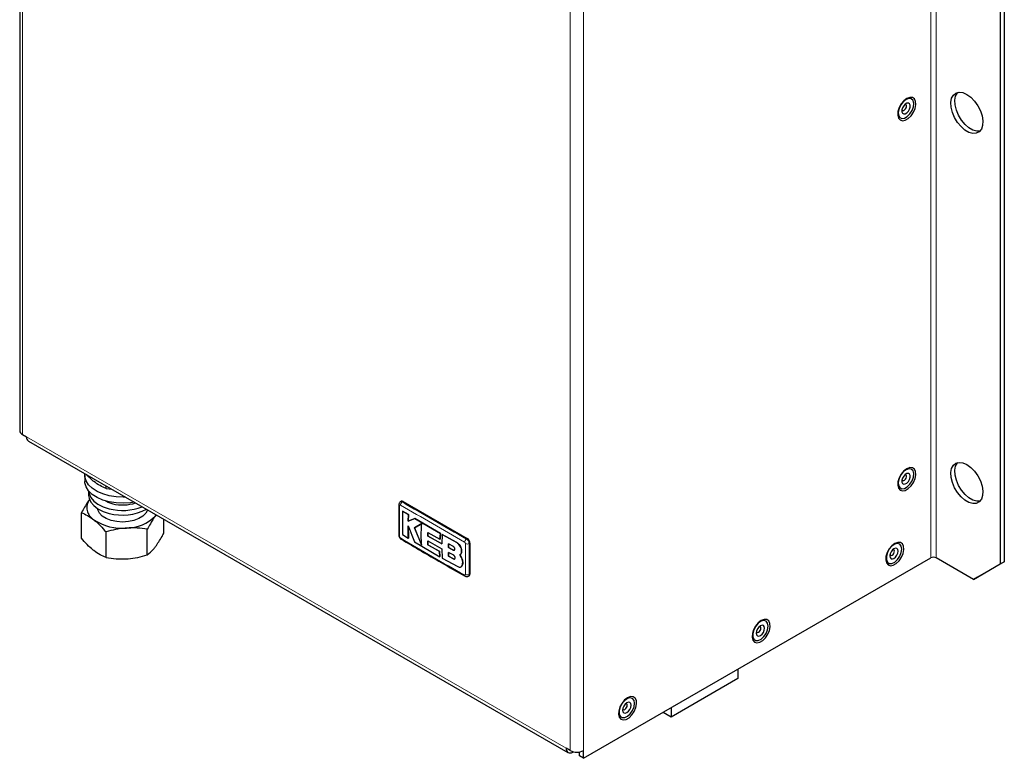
# Model space of a CAD drawing. Header units: millimetres. Extents: x 5 to 418, y 2 to 292.
# Tile 5 of 8: x 255 to 324, y 87 to 140. Entities that reach past the tile are written whole.
import ezdxf

# ---------------------------------------------------------------- set-up
doc = ezdxf.new("R2010")
doc.units = ezdxf.units.MM

msp = doc.modelspace()

# ---------------------------------------------------------------- linework, layer by layer
at = {"color": 7, "linetype": 'Continuous', "lineweight": 25}
for p, q in [((254.5583, 174.7506), (254.5583, 110.516)), ((323.7672, 162.0688), (323.7672, 101.1004)), ((324.0501, 162.2321), (324.0501, 101.2637)), ((254.7536, 110.2439), (255.0459, 110.0752)), ((254.7536, 110.2438), (254.7536, 110.2439)), ((255.184, 109.77), (293.2546, 87.7922)), ((259.158, 107.3588), (259.158, 106.9233)), ((260.654, 106.4314), (260.654, 106.6122)), ((260.654, 106.4314), (261.0522, 106.3823)), ((259.4247, 106.2522), (259.4247, 105.9434)), ((281.4903, 105.5237), (281.4318, 105.4899)), ((281.6237, 105.5105), (286.1492, 102.898)), ((258.9177, 102.913), (258.9177, 104.721)), ((264.1463, 104.5089), (264.1902, 104.5708)), ((264.1993, 104.5655), (264.1463, 104.5089)), ((264.7316, 103.29), (264.7316, 104.2582)), ((281.5869, 104.8338), (281.5907, 104.836)), ((281.9888, 104.5869), (281.5869, 104.8338)), ((281.5907, 104.836), (281.9925, 104.5891)), ((281.9722, 104.113), (281.9888, 104.5869)), ((282.4486, 104.3075), (281.9722, 104.113)), ((281.9925, 104.5891), (281.976, 104.1152)), ((281.976, 104.1152), (282.4524, 104.3097)), ((281.9888, 104.5869), (281.9925, 104.5891)), ((282.4486, 104.3075), (282.4524, 104.3097)), ((284.248, 103.2568), (282.4486, 104.3075)), ((282.4524, 104.3097), (284.2518, 103.259)), ((263.5609, 101.7425), (263.5609, 103.5504)), ((281.9676, 103.7837), (282.4311, 102.6578)), ((281.9871, 102.9285), (281.9676, 103.7837)), ((281.9714, 103.7858), (281.9908, 102.9307)), ((281.9722, 104.113), (281.976, 104.1152)), ((282.93, 103.9625), (282.4193, 103.6512)), ((282.4193, 103.6512), (282.423, 103.6533)), ((282.4193, 103.6512), (282.9252, 102.4333)), ((282.423, 103.6533), (282.9337, 103.9646)), ((282.929, 102.4355), (282.423, 103.6533)), ((260.654, 101.554), (260.654, 103.3619)), ((281.5862, 103.1756), (281.9871, 102.9285)), ((281.9871, 102.9285), (281.9908, 102.9307)), ((283.3593, 103.0756), (283.3695, 103.3327)), ((283.3593, 103.0756), (283.3631, 103.0778)), ((284.3443, 102.5166), (283.3593, 103.0756)), ((283.3733, 103.3348), (283.3631, 103.0778)), ((283.3631, 103.0778), (284.3481, 102.5188)), ((283.3695, 103.3327), (284.2198, 102.8472)), ((284.2198, 102.8472), (284.248, 103.2568)), ((284.2198, 102.8472), (284.2236, 102.8494)), ((284.2518, 103.259), (284.2236, 102.8494)), ((284.248, 103.2568), (284.2518, 103.259)), ((284.3807, 103.1821), (284.3443, 102.5166)), ((284.3807, 103.1821), (284.3845, 103.1843)), ((285.4004, 102.6191), (284.3807, 103.1821)), ((284.3845, 103.1843), (285.4042, 102.6213)), ((282.4311, 102.6578), (284.2109, 101.6168)), ((283.3583, 102.7319), (284.3432, 102.1731)), ((283.3681, 102.4599), (283.3583, 102.7319)), ((283.3621, 102.7341), (283.3719, 102.4621)), ((283.3681, 102.4599), (283.3719, 102.4621)), ((284.1837, 101.9939), (283.3681, 102.4599)), ((283.3719, 102.4621), (284.1875, 101.9961)), ((284.3432, 102.1731), (284.3781, 101.5228)), ((284.8266, 102.5121), (284.8193, 102.2649)), ((284.8193, 102.2649), (284.8231, 102.2671)), ((284.8193, 102.2649), (285.162, 102.0837)), ((284.8231, 102.2671), (284.8304, 102.5143)), ((285.1658, 102.0859), (284.8231, 102.2671)), ((285.1677, 102.33), (284.8266, 102.5121)), ((286.3377, 102.5714), (286.3377, 100.3939)), ((284.1837, 101.9939), (284.1875, 101.9961)), ((284.2109, 101.6168), (284.1837, 101.9939)), ((284.1875, 101.9961), (284.2147, 101.619)), ((284.2109, 101.6168), (284.2147, 101.619)), ((284.3781, 101.5228), (285.4744, 100.9197)), ((284.8183, 101.9164), (284.8255, 101.643)), ((285.1612, 101.7354), (284.8183, 101.9164)), ((284.8293, 101.6452), (284.8221, 101.9186)), ((284.8255, 101.643), (284.8293, 101.6452)), ((284.8255, 101.643), (285.1669, 101.461)), ((285.1706, 101.4632), (284.8293, 101.6452)), ((285.7449, 101.539), (285.6314, 101.7509)), ((285.6325, 101.7515), (285.6362, 101.7537)), ((285.6352, 101.7531), (285.7487, 101.5412)), ((285.7449, 101.539), (285.7487, 101.5412)), ((285.748, 102.0243), (285.7518, 102.0265)), ((294.3516, 87.3844), (318.8646, 101.5355)), ((321.8816, 100.0115), (319.2417, 101.5355)), ((285.7048, 100.9001), (285.7086, 100.9023)), ((285.7752, 100.9814), (285.779, 100.9836)), ((321.8816, 100.0115), (323.7672, 101.1004)), ((324.0501, 101.2637), (322.1645, 100.1748)), ((323.7672, 101.1004), (324.0501, 101.2637)), ((286.2239, 100.238), (286.2825, 100.2719)), ((322.1645, 100.1748), (321.8816, 100.0115)), ((305.2505, 93.6762), (305.2505, 93.0215)), ((305.2505, 93.0215), (300.5364, 90.3001)), ((300.5364, 90.3001), (299.9694, 90.6275)), ((300.5364, 90.9548), (300.5364, 90.3001)), ((293.4088, 87.9288), (293.1165, 88.0975)), ((293.5879, 87.8253), (293.6234, 87.8457)), ((294.0687, 87.5477), (294.0687, 87.8317)), ((294.3516, 87.3844), (294.3516, 87.9288)), ((294.3516, 87.3844), (294.0687, 87.5477))]:
    msp.add_line(p, q, dxfattribs=at)
at = {"color": 7, "linetype": 'Continuous', "lineweight": 18}
for p, q in [((254.7536, 174.4785), (254.7536, 110.2439)), ((318.8646, 166.8587), (318.8646, 101.5355)), ((319.2417, 101.5355), (319.2417, 166.8587)), ((293.4088, 87.9288), (293.4088, 152.1633)), ((294.3516, 87.9288), (294.3516, 152.1633)), ((255.0459, 110.0752), (293.1165, 88.0975)), ((281.6237, 105.5105), (281.5648, 105.4765)), ((286.1492, 102.898), (286.0903, 102.864)), ((285.4004, 102.6191), (285.4042, 102.6213)), ((286.3377, 102.5714), (286.2789, 102.5374)), ((285.162, 102.0837), (285.1658, 102.0859)), ((285.1669, 101.461), (285.1706, 101.4632)), ((286.3377, 100.3939), (286.2789, 100.36)), ((293.5879, 87.855), (293.5879, 87.8253))]:
    msp.add_line(p, q, dxfattribs=at)
at = {"color": 7, "linetype": 'Continuous', "lineweight": 25, "flags": 128}
for points in [[(321.4102, 134.2517), (321.6916, 134.0483), (321.9553, 133.7755), (322.1847, 133.4505), (322.3655, 133.0939), (322.4862, 132.7278), (322.5393, 132.3755), (322.5215, 132.0589), (322.4339, 131.798), (322.2819, 131.6093), (322.0752, 131.5044), (321.8267, 131.4901), (321.552, 131.5672), (321.2684, 131.731), (320.9937, 131.971), (320.7452, 132.2722), (320.5385, 132.6157), (320.3865, 132.98), (320.2989, 133.342), (320.2811, 133.6791), (320.3342, 133.9702), (320.455, 134.1968), (320.6357, 134.3447), (320.8652, 134.4048), (321.1288, 134.3731), (321.4102, 134.2517)], [(322.339, 131.6631), (322.1095, 131.6534), (321.8348, 131.7305), (321.5513, 131.8942), (321.2766, 132.1343), (321.028, 132.4355), (320.8213, 132.779), (320.6694, 133.1433), (320.5817, 133.5053), (320.5639, 133.8424), (320.6171, 134.1334), (320.7378, 134.36), (320.7643, 134.3908)], [(317.1676, 133.9577), (316.9594, 133.7975), (316.7738, 133.5743), (316.6309, 133.3125), (316.5461, 133.0404), (316.5286, 132.7874), (316.5805, 132.5811), (316.6959, 132.4437), (316.8624, 132.3902), (317.062, 132.4263), (317.2731, 132.5481), (317.4727, 132.7425), (317.6392, 132.9883), (317.7547, 133.259), (317.8065, 133.5251), (317.7891, 133.7579), (317.7043, 133.9322), (317.5613, 134.029), (317.3757, 134.0378), (317.1676, 133.9577)], [(317.0046, 132.5673), (317.2056, 132.6798), (317.394, 132.8692), (317.5445, 133.1099), (317.6368, 133.3693), (317.6583, 133.6124), (317.6062, 133.8065), (317.4875, 133.9252), (317.3183, 133.9526), (317.1213, 133.8849), (316.9232, 133.7314), (316.7508, 133.5126), (316.6273, 133.2583), (316.5695, 133.0026), (316.585, 132.7802), (316.6719, 132.6211), (316.8184, 132.5468), (317.0046, 132.5673)], [(317.0542, 132.8787), (317.1701, 132.9451), (317.2773, 133.0578), (317.3595, 133.1996), (317.4042, 133.3488), (317.4046, 133.4829), (317.3606, 133.5813), (317.279, 133.6291), (317.1721, 133.619), (317.0562, 133.5525), (316.949, 133.4399), (316.8668, 133.2981), (316.8221, 133.1488), (316.8217, 133.0148), (316.8656, 132.9164), (316.9473, 132.8686), (317.0542, 132.8787)], [(316.9484, 133.1194), (317.0128, 133.1563), (317.0723, 133.2189), (317.118, 133.2977), (317.1429, 133.3806), (317.1431, 133.455), (317.1186, 133.5097), (317.0733, 133.5363), (317.0373, 133.5366)], [(316.826, 133.1706), (316.8436, 133.1403), (316.889, 133.1138), (316.9484, 133.1194)], [(317.1676, 107.8284), (316.9594, 107.6681), (316.7738, 107.445), (316.6309, 107.1832), (316.5461, 106.9111), (316.5286, 106.6581), (316.5805, 106.4518), (316.6959, 106.3144), (316.8624, 106.2609), (317.062, 106.297), (317.2731, 106.4188), (317.4727, 106.6132), (317.6392, 106.859), (317.7547, 107.1296), (317.8065, 107.3958), (317.7891, 107.6286), (317.7043, 107.8029), (317.5613, 107.8996), (317.3757, 107.9085), (317.1676, 107.8284)], [(317.0046, 106.438), (317.2056, 106.5505), (317.394, 106.7399), (317.5445, 106.9806), (317.6368, 107.24), (317.6583, 107.4831), (317.6062, 107.6772), (317.4875, 107.7959), (317.3183, 107.8233), (317.1213, 107.7556), (316.9232, 107.6021), (316.7508, 107.3833), (316.6273, 107.1289), (316.5695, 106.8733), (316.585, 106.6509), (316.6719, 106.4918), (316.8184, 106.4175), (317.0046, 106.438)], [(321.4102, 108.1224), (321.6916, 107.919), (321.9553, 107.6462), (322.1847, 107.3212), (322.3655, 106.9646), (322.4862, 106.5985), (322.5393, 106.2462), (322.5215, 105.9296), (322.4339, 105.6687), (322.2819, 105.48), (322.0752, 105.3751), (321.8267, 105.3608), (321.552, 105.4379), (321.2684, 105.6017), (320.9937, 105.8417), (320.7452, 106.1429), (320.5385, 106.4864), (320.3865, 106.8507), (320.2989, 107.2127), (320.2811, 107.5498), (320.3342, 107.8408), (320.455, 108.0675), (320.6357, 108.2154), (320.8652, 108.2755), (321.1288, 108.2438), (321.4102, 108.1224)], [(322.339, 105.5337), (322.1095, 105.5241), (321.8348, 105.6012), (321.5513, 105.7649), (321.2766, 106.005), (321.028, 106.3062), (320.8213, 106.6497), (320.6694, 107.0139), (320.5817, 107.376), (320.5639, 107.7131), (320.6171, 108.0041), (320.7378, 108.2307), (320.7643, 108.2615)], [(262.0202, 105.8235), (261.8691, 105.8195), (261.3637, 105.8425), (260.8749, 105.9203), (260.4205, 106.05), (260.0169, 106.2271), (259.6785, 106.445), (259.4178, 106.696), (259.244, 106.971), (259.1635, 107.2599), (259.1652, 107.4716)], [(317.0542, 106.7494), (317.1701, 106.8158), (317.2773, 106.9285), (317.3595, 107.0703), (317.4042, 107.2195), (317.4046, 107.3536), (317.3606, 107.452), (317.279, 107.4998), (317.1721, 107.4897), (317.0562, 107.4232), (316.949, 107.3106), (316.8668, 107.1688), (316.8221, 107.0195), (316.8217, 106.8855), (316.8656, 106.7871), (316.9473, 106.7393), (317.0542, 106.7494)], [(316.826, 107.0413), (316.8436, 107.011), (316.889, 106.9845), (316.9484, 106.9901)], [(316.9484, 106.9901), (317.0128, 107.027), (317.0723, 107.0896), (317.118, 107.1684), (317.1429, 107.2513), (317.1431, 107.3257), (317.1186, 107.3804), (317.0733, 107.407), (317.0373, 107.4073)], [(262.6506, 105.4595), (262.3729, 105.4167), (261.8691, 105.384), (261.3637, 105.407), (260.8749, 105.4848), (260.4205, 105.6145), (260.0169, 105.7916), (259.6785, 106.0095), (259.4178, 106.2605), (259.244, 106.5355), (259.1635, 106.8244), (259.158, 106.9233)], [(259.4247, 106.27), (259.4501, 106.069), (259.5688, 105.7971), (259.7799, 105.5447), (260.0747, 105.3219), (260.4411, 105.1379), (260.8642, 105.0003)], [(259.4247, 105.9434), (259.4501, 105.7424), (259.5688, 105.4705), (259.7799, 105.2181), (260.0747, 104.9953), (260.4411, 104.8113), (260.8642, 104.6737)], [(263.4604, 104.6818), (263.2515, 104.4752), (262.9658, 104.3019), (262.6185, 104.1714), (262.2285, 104.0905), (261.8166, 104.0638), (261.4052, 104.0927), (261.0165, 104.1755), (260.6712, 104.3079), (260.3882, 104.4826), (260.1826, 104.6904), (260.0655, 104.9199), (260.0453, 105.0137)], [(260.6227, 105.5491), (260.7834, 105.4701), (261.131, 105.353)], [(263.5841, 104.9207), (263.581, 104.9107), (263.4604, 104.6818)], [(316.319, 102.5482), (316.1109, 102.3879), (315.9253, 102.1648), (315.7823, 101.903), (315.6975, 101.6308), (315.6801, 101.3779), (315.7319, 101.1716), (315.8474, 101.0342), (316.0139, 100.9806), (316.2135, 101.0167), (316.4246, 101.1386), (316.6242, 101.3329), (316.7907, 101.5788), (316.9062, 101.8494), (316.958, 102.1156), (316.9405, 102.3484), (316.8558, 102.5226), (316.7128, 102.6194), (316.5272, 102.6283), (316.319, 102.5482)], [(316.8114, 102.155), (316.7745, 102.3618), (316.6687, 102.498), (316.5083, 102.5453), (316.3151, 102.4972), (316.115, 102.3603), (315.9351, 102.153), (315.7997, 101.9033), (315.7271, 101.645), (315.7271, 101.413), (315.7997, 101.2385), (315.9351, 101.1452), (316.115, 101.1456), (316.3151, 101.2397), (316.5083, 101.4148), (316.6687, 101.6472), (316.7745, 101.9056), (316.8114, 102.155)], [(316.5616, 102.0108), (316.539, 102.1289), (316.4746, 102.203), (316.3783, 102.2218), (316.2646, 102.1823), (316.151, 102.0905), (316.0546, 101.9606), (315.9902, 101.8122), (315.9676, 101.6679), (315.9902, 101.5497), (316.0546, 101.4756), (316.151, 101.4569), (316.2646, 101.4964), (316.3783, 101.5881), (316.4746, 101.718), (316.539, 101.8665), (316.5616, 102.0108)], [(315.9775, 101.7611), (315.9802, 101.7546), (316.0159, 101.7134), (316.0695, 101.703), (316.1326, 101.725), (316.1958, 101.7759), (316.2493, 101.8481), (316.285, 101.9306), (316.2976, 102.0108)], [(316.2976, 102.0108), (316.285, 102.0764), (316.2493, 102.1176), (316.1958, 102.128), (316.1887, 102.1271)], [(306.8909, 97.1055), (306.6828, 96.9452), (306.4972, 96.7221), (306.3542, 96.4602), (306.2695, 96.1881), (306.252, 95.9352), (306.3038, 95.7288), (306.4193, 95.5915), (306.5858, 95.5379), (306.7854, 95.574), (306.9965, 95.6958), (307.1961, 95.8902), (307.3626, 96.136), (307.4781, 96.4067), (307.5299, 96.6729), (307.5124, 96.9057), (307.4277, 97.0799), (307.2847, 97.1767), (307.0991, 97.1856), (306.8909, 97.1055)], [(307.3833, 96.7123), (307.3464, 96.9191), (307.2406, 97.0553), (307.0803, 97.1026), (306.887, 97.0545), (306.6869, 96.9176), (306.507, 96.7103), (306.3716, 96.4606), (306.299, 96.2023), (306.299, 95.9703), (306.3716, 95.7958), (306.507, 95.7024), (306.6869, 95.7028), (306.887, 95.7969), (307.0803, 95.972), (307.2406, 96.2045), (307.3464, 96.4628), (307.3833, 96.7123)], [(307.1335, 96.568), (307.1109, 96.6862), (307.0465, 96.7603), (306.9502, 96.779), (306.8365, 96.7395), (306.7229, 96.6478), (306.6265, 96.5179), (306.5621, 96.3694), (306.5395, 96.2251), (306.5621, 96.107), (306.6265, 96.0329), (306.7229, 96.0141), (306.8365, 96.0536), (306.9502, 96.1454), (307.0465, 96.2753), (307.1109, 96.4237), (307.1335, 96.568)], [(306.8695, 96.568), (306.857, 96.6337), (306.8212, 96.6749), (306.7677, 96.6853), (306.7606, 96.6843)], [(306.5494, 96.3184), (306.5521, 96.3119), (306.5879, 96.2707), (306.6414, 96.2603), (306.7045, 96.2823), (306.7677, 96.3332), (306.8212, 96.4054), (306.857, 96.4879), (306.8695, 96.568)], [(297.4629, 91.6628), (297.2547, 91.5025), (297.0691, 91.2793), (296.9261, 91.0175), (296.8414, 90.7454), (296.8239, 90.4925), (296.8757, 90.2861), (296.9912, 90.1487), (297.1577, 90.0952), (297.3573, 90.1313), (297.5684, 90.2531), (297.768, 90.4475), (297.9345, 90.6933), (298.05, 90.964), (298.1018, 91.2301), (298.0844, 91.463), (297.9996, 91.6372), (297.8566, 91.734), (297.671, 91.7428), (297.4629, 91.6628)], [(297.9553, 91.2695), (297.9183, 91.4763), (297.8125, 91.6126), (297.6522, 91.6598), (297.4589, 91.6118), (297.2588, 91.4748), (297.0789, 91.2675), (296.9435, 91.0179), (296.8709, 90.7596), (296.8709, 90.5275), (296.9435, 90.3531), (297.0789, 90.2597), (297.2588, 90.2601), (297.4589, 90.3542), (297.6522, 90.5293), (297.8125, 90.7617), (297.9183, 91.0201), (297.9553, 91.2695)], [(297.7054, 91.1253), (297.6828, 91.2435), (297.6184, 91.3176), (297.5221, 91.3363), (297.4084, 91.2968), (297.2948, 91.2051), (297.1984, 91.0751), (297.134, 90.9267), (297.1114, 90.7824), (297.134, 90.6642), (297.1984, 90.5901), (297.2948, 90.5714), (297.4084, 90.6109), (297.5221, 90.7026), (297.6184, 90.8326), (297.6828, 90.981), (297.7054, 91.1253)], [(297.1213, 90.8757), (297.124, 90.8692), (297.1598, 90.828), (297.2133, 90.8176), (297.2764, 90.8395), (297.3396, 90.8905), (297.3931, 90.9627), (297.4289, 91.0452), (297.4414, 91.1253)], [(297.4414, 91.1253), (297.4289, 91.191), (297.3931, 91.2321), (297.3396, 91.2425), (297.3325, 91.2416)]]:
    msp.add_lwpolyline(points, dxfattribs=at)
at = {"color": 7, "linetype": 'Continuous', "lineweight": 25}
for centre, radius, start, end in [((254.892, 110.5493), 0.3353, 185.694799, 245.625342), ((255.3725, 110.0391), 0.3287, 173.701152, 234.986667), ((260.2975, 105.0801), 0.9955, 145.220828, 239.06728), ((261.822, 108.7184), 3.8395, 255.553938, 291.160072), ((261.8172, 108.2664), 3.7169, 255.143356, 297.190298), ((261.8233, 108.0763), 2.8099, 255.735386, 288.754943), ((281.5456, 105.4015), 0.1341, 54.382423, 114.307119), ((262.1141, 106.4538), 2.8129, 269.865161, 316.258485), ((261.7565, 107.1458), 3.5224, 235.98196, 275.718512), ((281.4138, 103.1208), 0.0925, 184.556353, 244.523328), ((281.5192, 102.9288), 0.0884, 173.952122, 237.219619), ((285.9283, 102.5528), 0.4098, 2.605478, 57.394522), ((319.0532, 101.1715), 0.4099, 62.609672, 117.390328), ((286.2109, 100.3778), 0.1279, 304.056351, 7.25583), ((293.4039, 88.0509), 0.2911, 170.785963, 309.203285), ((293.8802, 88.8386), 1.0247, 242.609672, 297.390328)]:
    msp.add_arc(centre, radius, start, end, dxfattribs=at)
at = {"color": 7, "linetype": 'Continuous', "lineweight": 18}
for centre, radius, start, end in [((281.4132, 105.3015), 0.0919, 185.116314, 244.805447), ((281.7154, 105.235), 0.2846, 121.941652, 176.678041), ((286.2502, 102.6213), 0.2907, 123.367673, 176.872209), ((286.1486, 102.7972), 0.2906, 243.134785, 296.648248), ((286.0516, 100.3161), 0.092, 175.208717, 234.718971), ((286.1451, 100.6113), 0.2848, 243.323518, 298.034278)]:
    msp.add_arc(centre, radius, start, end, dxfattribs=at)
at = {"color": 7, "linetype": 'Continuous', "lineweight": 25}
for points, knots in [([(259.7858, 106.9262), (259.7653, 106.9426), (259.6095, 107.0665), (259.4292, 107.2244), (259.2751, 107.3961), (259.2526, 107.4212)], [0, 0, 0, 0, 0.11497488, 0.87067186, 1, 1, 1, 1]), ([(260.654, 106.4314), (260.513, 106.4901), (260.2284, 106.6087), (259.9343, 106.8197), (259.7858, 106.9262)], [0, 0, 0, 0, 0.495458, 1, 1, 1, 1]), ([(259.5031, 105.6795), (259.4551, 105.6138), (259.257, 105.3428), (259.064, 104.989), (258.9177, 104.721)], [0, 0, 0, 0, 0.2423865, 1, 1, 1, 1]), ([(281.3218, 105.2934), (281.3214, 105.2614), (281.313, 104.5298), (281.3187, 103.8059), (281.3243, 103.1137)], [0, 0, 0, 0, 0.0437343, 1, 1, 1, 1]), ([(281.4329, 105.4885), (281.4294, 105.4872), (281.401, 105.4761), (281.3631, 105.4324), (281.3302, 105.3671), (281.3202, 105.3188), (281.3218, 105.2944), (281.3219, 105.2933)], [0, 0, 0, 0, 0.04723111, 0.38743444, 0.68814557, 0.98695799, 1, 1, 1, 1]), ([(258.9177, 104.721), (259.0587, 104.6622), (259.3433, 104.5437), (259.6374, 104.3327), (259.7858, 104.2262)], [0, 0, 0, 0, 0.495458, 1, 1, 1, 1]), ([(264.1463, 104.5089), (264.0983, 104.4432), (263.9002, 104.1722), (263.7072, 103.8184), (263.5609, 103.5504)], [0, 0, 0, 0, 0.2423865, 1, 1, 1, 1]), ([(281.5869, 104.8338), (281.5826, 104.6045), (281.572, 104.0459), (281.5809, 103.4984), (281.5862, 103.1756)], [0, 0, 0, 0, 0.4103295, 1, 1, 1, 1]), ([(259.7858, 104.2262), (259.8064, 104.2099), (259.9622, 104.0862), (260.2561, 103.8159), (260.5205, 103.5141), (260.654, 103.3619)], [0, 0, 0, 0, 0.0700918, 0.5307854, 1, 1, 1, 1]), ([(262.1074, 103.6409), (262.073, 103.6384), (261.8121, 103.6198), (261.3202, 103.5476), (260.8774, 103.4242), (260.654, 103.3619)], [0, 0, 0, 0, 0.0700918, 0.5307854, 1, 1, 1, 1]), ([(263.5609, 103.5504), (263.3249, 103.5867), (262.8484, 103.66), (262.3559, 103.6473), (262.1074, 103.6409)], [0, 0, 0, 0, 0.495458, 1, 1, 1, 1]), ([(282.9252, 102.4333), (282.9111, 102.6518), (282.8794, 103.1422), (282.9119, 103.6699), (282.93, 103.9625)], [0, 0, 0, 0, 0.4454775, 1, 1, 1, 1]), ([(259.7858, 102.0487), (259.7653, 102.0651), (259.6094, 102.1887), (259.3156, 102.4591), (259.0512, 102.7608), (258.9177, 102.913)], [0, 0, 0, 0, 0.0700918, 0.5307854, 1, 1, 1, 1]), ([(264.1463, 102.3315), (264.3, 102.5572), (264.4982, 102.8482), (264.6889, 103.2091), (264.7316, 103.29)], [0, 0, 0, 0, 0.7756078, 1, 1, 1, 1]), ([(281.3233, 103.112), (281.3227, 103.1088), (281.3182, 103.0804), (281.3361, 103.0194), (281.3774, 102.9342), (281.4293, 102.8767), (281.4661, 102.8586), (281.4704, 102.8565)], [0, 0, 0, 0, 0.0316049, 0.2835876, 0.595212, 0.9525632, 1, 1, 1, 1]), ([(281.4733, 102.8572), (282.4134, 102.3027), (283.9068, 101.4219), (285.4348, 100.5612), (286.0009, 100.2423)], [0, 0, 0, 0, 0.62950294, 1, 1, 1, 1]), ([(263.5609, 101.7425), (263.7072, 101.861), (263.9002, 102.0176), (264.0983, 102.2702), (264.1463, 102.3315)], [0, 0, 0, 0, 0.7576135, 1, 1, 1, 1]), ([(285.162, 102.0837), (285.1744, 102.0786), (285.1993, 102.0683), (285.2327, 102.0721), (285.2583, 102.0902), (285.2734, 102.1217), (285.2761, 102.1627), (285.2664, 102.2087), (285.2453, 102.2546), (285.2152, 102.2949), (285.1876, 102.3187), (285.1715, 102.3278), (285.1677, 102.33)], [0, 0, 0, 0, 0.107578, 0.2151551, 0.3227414, 0.4302646, 0.5376806, 0.6449866, 0.752213, 0.8594107, 0.9666405, 1, 1, 1, 1]), ([(285.748, 102.0243), (285.7446, 102.0715), (285.738, 102.1658), (285.6785, 102.3192), (285.5904, 102.4591), (285.4922, 102.562), (285.4265, 102.6029), (285.4004, 102.6191)], [0, 0, 0, 0, 0.21459, 0.4291787, 0.6437975, 0.8584406, 1, 1, 1, 1]), ([(285.4042, 102.6213), (285.4438, 102.5951), (285.5232, 102.5427), (285.6275, 102.4153), (285.7059, 102.2697), (285.7471, 102.1339), (285.7504, 102.0571), (285.7518, 102.0265)], [0, 0, 0, 0, 0.2146285, 0.4292566, 0.6438948, 0.8585349, 1, 1, 1, 1]), ([(260.654, 101.554), (260.513, 101.6127), (260.2284, 101.7312), (259.9343, 101.9423), (259.7858, 102.0487)], [0, 0, 0, 0, 0.495458, 1, 1, 1, 1]), ([(260.654, 101.554), (260.89, 101.5176), (261.3665, 101.4443), (261.859, 101.457), (262.1074, 101.4634)], [0, 0, 0, 0, 0.495458, 1, 1, 1, 1]), ([(262.1074, 101.4634), (262.1419, 101.4659), (262.4028, 101.4845), (262.8947, 101.5567), (263.3375, 101.6802), (263.5609, 101.7425)], [0, 0, 0, 0, 0.0700918, 0.5307854, 1, 1, 1, 1]), ([(285.1669, 101.461), (285.1809, 101.455), (285.209, 101.4431), (285.246, 101.4468), (285.2738, 101.4665), (285.2892, 101.5013), (285.2906, 101.547), (285.2778, 101.5985), (285.2522, 101.6499), (285.2165, 101.6954), (285.1843, 101.7225), (285.1657, 101.7329), (285.1612, 101.7354)], [0, 0, 0, 0, 0.1073587, 0.214721, 0.322003, 0.4292233, 0.5364373, 0.6436973, 0.7510459, 0.8585026, 0.9660513, 1, 1, 1, 1]), ([(285.2443, 102.081), (285.2442, 102.0809), (285.2368, 102.0734), (285.2135, 102.0715), (285.186, 102.076), (285.1697, 102.084), (285.1658, 102.0859)], [0, 0, 0, 0, 0.0048647, 0.4344044, 0.8642806, 1, 1, 1, 1]), ([(285.2582, 101.4565), (285.2581, 101.4563), (285.25, 101.448), (285.2241, 101.4463), (285.1934, 101.4519), (285.175, 101.461), (285.1706, 101.4632)], [0, 0, 0, 0, 0.0086281, 0.4374268, 0.8663911, 1, 1, 1, 1]), ([(285.6314, 101.7509), (285.6594, 101.7735), (285.7154, 101.8187), (285.7479, 101.9234), (285.748, 101.9979), (285.748, 102.0243)], [0, 0, 0, 0, 0.3919653, 0.7839447, 1, 1, 1, 1]), ([(285.7518, 102.0265), (285.7499, 101.9792), (285.7463, 101.8845), (285.6966, 101.7961), (285.6513, 101.7644), (285.6352, 101.7531)], [0, 0, 0, 0, 0.3915997, 0.7831923, 1, 1, 1, 1]), ([(285.7752, 100.9814), (285.7943, 101.0317), (285.8324, 101.1323), (285.8199, 101.3335), (285.7693, 101.4721), (285.7449, 101.539)], [0, 0, 0, 0, 0.3407821, 0.6815687, 1, 1, 1, 1]), ([(285.7487, 101.5412), (285.7745, 101.4694), (285.8262, 101.326), (285.8346, 101.1268), (285.7971, 101.0302), (285.779, 100.9836)], [0, 0, 0, 0, 0.3408172, 0.6816417, 1, 1, 1, 1]), ([(285.4744, 100.9197), (285.5113, 100.9036), (285.5851, 100.8715), (285.6818, 100.8811), (285.7444, 100.9236), (285.7675, 100.9668), (285.7752, 100.9814)], [0, 0, 0, 0, 0.2851253, 0.5702516, 0.8553553, 1, 1, 1, 1]), ([(285.779, 100.9836), (285.7639, 100.9533), (285.7461, 100.9177), (285.712, 100.9072), (285.7069, 100.9057)], [0, 0, 0, 0, 0.8498321, 1, 1, 1, 1]), ([(285.9992, 100.2421), (286.0019, 100.2401), (286.0268, 100.2217), (286.0841, 100.2084), (286.1608, 100.2078), (286.2036, 100.23), (286.2226, 100.2398)], [0, 0, 0, 0, 0.0428631, 0.3935808, 0.7299436, 1, 1, 1, 1])]:
    msp.add_open_spline(points, degree=3, knots=knots, dxfattribs=at)
at = {"color": 7, "linetype": 'Continuous', "lineweight": 18}
for points, knots in [([(281.374, 105.2184), (281.3698, 104.9709), (281.3614, 104.4759), (281.3618, 103.7488), (281.37, 103.2693), (281.374, 103.0373)], [0, 0, 0, 0, 0.3404987, 0.6810489, 1, 1, 1, 1]), ([(281.4313, 105.2515), (281.4271, 105.2536), (281.4167, 105.2588), (281.4008, 105.26), (281.3864, 105.2534), (281.3763, 105.2394), (281.3748, 105.2254), (281.374, 105.2184)], [0, 0, 0, 0, 0.14056698, 0.35532785, 0.57084385, 0.7860438, 1, 1, 1, 1]), ([(285.96, 102.6371), (285.1984, 103.0779), (283.6755, 103.9592), (282.1793, 104.8208), (281.4313, 105.2515)], [0, 0, 0, 0, 0.500039, 1, 1, 1, 1]), ([(281.4335, 105.487), (281.4436, 105.4928), (281.4686, 105.5072), (281.5163, 105.5008), (281.551, 105.4834), (281.5648, 105.4765)], [0, 0, 0, 0, 0.2874351, 0.71714609, 1, 1, 1, 1]), ([(281.5648, 105.4765), (282.3118, 105.0369), (283.8057, 104.1577), (285.3287, 103.2953), (286.0903, 102.864)], [0, 0, 0, 0, 0.499961, 1, 1, 1, 1]), ([(281.374, 103.0373), (281.3744, 103.0324), (281.3753, 103.0197), (281.3824, 102.9973), (281.3953, 102.9731), (281.4123, 102.9518), (281.425, 102.9427), (281.4313, 102.9381)], [0, 0, 0, 0, 0.1406569, 0.3555038, 0.5710329, 0.7861716, 1, 1, 1, 1]), ([(281.4313, 102.9381), (282.1794, 102.4897), (283.6756, 101.5928), (285.1985, 100.7468), (285.96, 100.3238)], [0, 0, 0, 0, 0.5000392, 1, 1, 1, 1]), ([(286.0903, 102.864), (286.1116, 102.8494), (286.1541, 102.8202), (286.2107, 102.7501), (286.2533, 102.6702), (286.2758, 102.5959), (286.278, 102.554), (286.2789, 102.5374)], [0, 0, 0, 0, 0.2146724, 0.429352, 0.6440262, 0.8586956, 1, 1, 1, 1]), ([(286.0172, 102.5379), (286.0169, 102.543), (286.0162, 102.5557), (286.0093, 102.5783), (285.9964, 102.6024), (285.9793, 102.6237), (285.9664, 102.6327), (285.96, 102.6371)], [0, 0, 0, 0, 0.1406564, 0.3555028, 0.5710316, 0.7861708, 1, 1, 1, 1]), ([(286.0172, 100.3569), (286.0173, 100.602), (286.0176, 101.0922), (286.0175, 101.8196), (286.0173, 102.3038), (286.0172, 102.5379)], [0, 0, 0, 0, 0.3404988, 0.6810495, 1, 1, 1, 1]), ([(286.2789, 102.5374), (286.2769, 102.3048), (286.2727, 101.8237), (286.2725, 101.0977), (286.2768, 100.6059), (286.2789, 100.36)], [0, 0, 0, 0, 0.31897788, 0.65947634, 1, 1, 1, 1]), ([(285.96, 100.3238), (285.9642, 100.3218), (285.9749, 100.3167), (285.9909, 100.3156), (286.0054, 100.3222), (286.0153, 100.3361), (286.0166, 100.35), (286.0172, 100.3569)], [0, 0, 0, 0, 0.14056682, 0.35532754, 0.57084354, 0.78604362, 1, 1, 1, 1]), ([(286.2789, 100.36), (286.2767, 100.3371), (286.2723, 100.2913), (286.2493, 100.2512), (286.2276, 100.243), (286.2222, 100.2409)], [0, 0, 0, 0, 0.42898351, 0.85798084, 1, 1, 1, 1])]:
    msp.add_open_spline(points, degree=3, knots=knots, dxfattribs=at)

doc.saveas('drawing.dxf')
